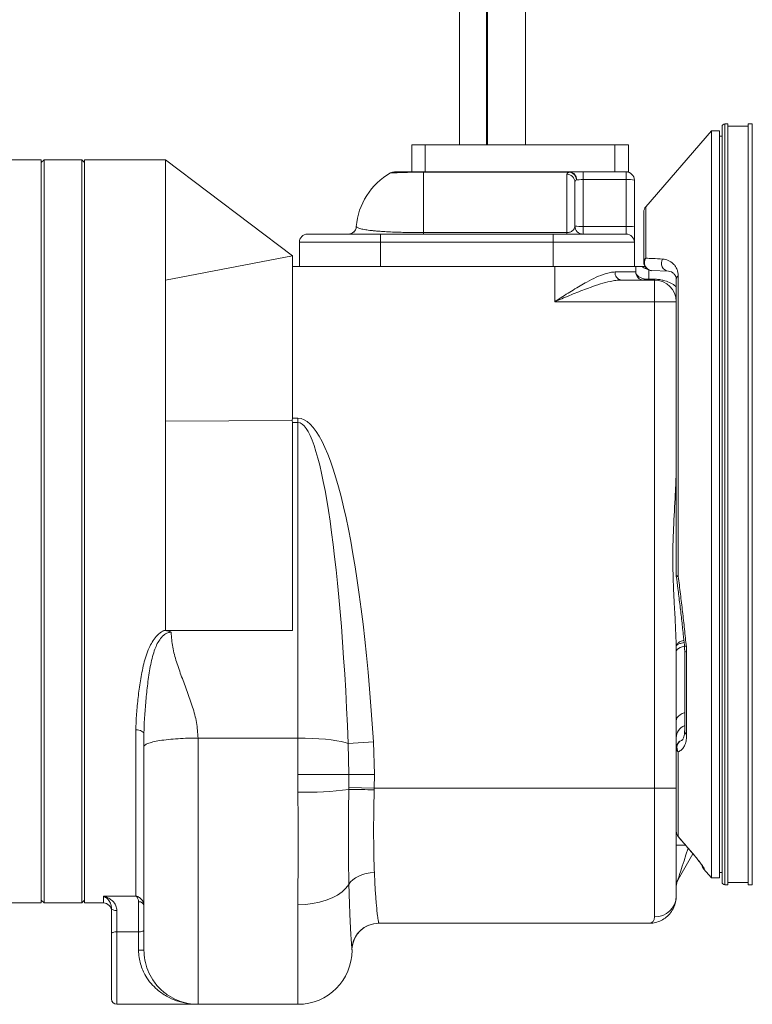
# Model space of a CAD drawing. Header units: millimetres. Extents: x 68 to 1702, y 44 to 3457.
# Tile 7 of 11: x 1177 to 1448, y 2189 to 2554. Entities that reach past the tile are written whole.
import ezdxf

# ---------------------------------------------------------------- set-up
doc = ezdxf.new("R2010")
doc.units = ezdxf.units.MM

msp = doc.modelspace()

# ---------------------------------------------------------------- linework, layer by layer
at = {"color": 7, "linetype": 'Continuous', "lineweight": 15}
for p, q in [((1350.08, 2877.87), (1350.08, 2507.26)), ((1364.12, 2507.26), (1364.12, 2877.87)), ((1339.67, 2813.22), (1339.67, 2507.26)), ((1349.7, 2813.22), (1349.7, 2507.26)), ((1439.06, 2514.98), (1437.86, 2514.98)), ((1437.86, 2514.98), (1437.86, 2233.48)), ((1439.06, 2514.98), (1439.06, 2233.48)), ((1446.56, 2514.18), (1439.06, 2514.18)), ((1448.06, 2514.98), (1446.56, 2514.98)), ((1446.56, 2514.98), (1446.56, 2233.48)), ((1448.06, 2514.98), (1448.06, 2233.48)), ((1432.91, 2512.43), (1408.64, 2484.35)), ((1435.91, 2512.43), (1432.91, 2512.43)), ((1432.91, 2512.43), (1432.91, 2236.03)), ((1435.91, 2512.43), (1435.91, 2236.03)), ((1436.86, 2510.43), (1435.91, 2510.43)), ((1436.86, 2513.98), (1436.86, 2234.48)), ((1322, 2497.23), (1322, 2507.26)), ((1322, 2507.26), (1327.01, 2507.26)), ((1327.01, 2507.26), (1327.01, 2497.23)), ((1397.22, 2507.26), (1327.01, 2507.26)), ((1397.22, 2497.23), (1397.22, 2507.26)), ((1397.22, 2507.26), (1402.24, 2507.26)), ((1402.24, 2507.26), (1402.24, 2497.23)), ((1184.91, 2501.73), (1168.91, 2501.73)), ((1185.91, 2501.73), (1184.91, 2500.73)), ((1184.91, 2501.73), (1184.91, 2364.23)), ((1199.91, 2501.73), (1185.91, 2501.73)), ((1185.91, 2501.73), (1185.91, 2226.73)), ((1200.91, 2500.73), (1199.91, 2501.73)), ((1199.91, 2226.73), (1199.91, 2501.73)), ((1230.91, 2501.73), (1200.91, 2501.73)), ((1200.91, 2501.73), (1200.91, 2226.73)), ((1277.91, 2466.23), (1230.91, 2501.73)), ((1326.41, 2497.23), (1326.41, 2497.16)), ((1326.41, 2497.23), (1380.51, 2497.23)), ((1326.41, 2497.16), (1326.41, 2474.79)), ((1380.51, 2497.16), (1326.41, 2497.16)), ((1379.41, 2474.79), (1379.41, 2496.36)), ((1380.51, 2497.23), (1380.51, 2497.16)), ((1380.51, 2497.23), (1383.2, 2497.23)), ((1397.22, 2497.23), (1383.2, 2497.23)), ((1385.41, 2497.23), (1385.41, 2494.39)), ((1397.64, 2497.23), (1397.22, 2497.23)), ((1397.64, 2497.23), (1401.41, 2497.23)), ((1402.24, 2497.23), (1401.41, 2497.23)), ((1401.41, 2497.23), (1401.41, 2494.39)), ((1382.41, 2493.44), (1382.41, 2477.23)), ((1385.41, 2494.39), (1385.41, 2477.07)), ((1401.41, 2494.39), (1385.41, 2494.39)), ((1401.41, 2477.07), (1401.41, 2494.39)), ((1404.41, 2494.23), (1404.41, 2476.92)), ((1407.91, 2463.71), (1407.91, 2482.39)), ((1408.64, 2484.35), (1408.64, 2465.33)), ((1283.41, 2474.23), (1310.41, 2474.23)), ((1298.57, 2474.23), (1298.49, 2474.23)), ((1310.41, 2471.23), (1310.41, 2474.23)), ((1310.41, 2474.23), (1374.41, 2474.23)), ((1326.41, 2474.79), (1326.41, 2474.23)), ((1326.41, 2474.79), (1379.41, 2474.79)), ((1374.41, 2471.23), (1374.41, 2474.23)), ((1374.41, 2474.23), (1401.41, 2474.23)), ((1379.41, 2474.23), (1379.41, 2474.79)), ((1385.41, 2477.07), (1385.41, 2474.23)), ((1385.41, 2477.07), (1401.41, 2477.07)), ((1401.41, 2477.07), (1401.41, 2474.23)), ((1404.41, 2471.23), (1404.41, 2476.92)), ((1280.41, 2462.23), (1280.41, 2471.23)), ((1310.41, 2471.23), (1280.41, 2471.23)), ((1374.41, 2471.23), (1310.41, 2471.23)), ((1310.41, 2471.23), (1310.41, 2462.23)), ((1374.41, 2462.23), (1374.41, 2471.23)), ((1404.41, 2471.23), (1374.41, 2471.23)), ((1404.41, 2471.23), (1404.41, 2462.23)), ((1230.91, 2457.23), (1277.91, 2466.23)), ((1277.91, 2462.23), (1277.91, 2466.23)), ((1277.91, 2462.23), (1277.91, 2406.09)), ((1277.91, 2462.23), (1374.91, 2462.23)), ((1310.41, 2462.23), (1374.41, 2462.23)), ((1374.91, 2449.23), (1374.91, 2462.23)), ((1374.91, 2462.23), (1404.91, 2462.23)), ((1397.27, 2460.23), (1404.91, 2460.23)), ((1404.91, 2460.23), (1404.91, 2462.23)), ((1409.74, 2460.95), (1409.74, 2457.55)), ((1417.01, 2460.49), (1410.81, 2460.71)), ((1399.51, 2457.23), (1411.91, 2457.23)), ((1409.74, 2457.55), (1411.74, 2457.55)), ((1411.91, 2449.23), (1411.91, 2457.23)), ((1419.91, 2449.23), (1419.91, 2457.49)), ((1420.64, 2458.83), (1420.64, 2347.58)), ((1411.91, 2449.23), (1374.91, 2449.23)), ((1411.91, 2269.23), (1411.91, 2449.23)), ((1419.91, 2449.23), (1411.91, 2449.23)), ((1419.91, 2449.23), (1419.91, 2389.12)), ((1230.91, 2404.96), (1277.78, 2405.29)), ((1277.78, 2405.29), (1277.91, 2406.09)), ((1277.91, 2404.5), (1277.78, 2405.29)), ((1277.91, 2406.09), (1279.91, 2406.09)), ((1279.91, 2406.09), (1279.91, 2404.5)), ((1277.91, 2327.54), (1277.91, 2404.5)), ((1279.91, 2404.5), (1277.91, 2404.5)), ((1279.91, 2287.74), (1279.91, 2404.5)), ((1419.91, 2348), (1419.91, 2389.12)), ((1184.91, 2364.23), (1184.91, 2226.73)), ((1230.29, 2327.54), (1230.91, 2327.54)), ((1230.91, 2327.54), (1232.91, 2327.54)), ((1277.91, 2327.54), (1232.91, 2327.54)), ((1419.91, 2319.74), (1419.89, 2321.8)), ((1423.65, 2321.62), (1423.76, 2319.51)), ((1419.91, 2319.74), (1419.91, 2269.23)), ((1423.03, 2320.35), (1423.03, 2290.39)), ((1423.76, 2319.51), (1423.76, 2289.08)), ((1219.91, 2229.27), (1219.91, 2290.82)), ((1242.91, 2287.74), (1279.91, 2287.74)), ((1279.91, 2274.23), (1279.91, 2287.74)), ((1307.83, 2286.3), (1298.53, 2285.72)), ((1298.77, 2274.23), (1298.53, 2285.72)), ((1307.83, 2286.3), (1308.19, 2274.23)), ((1420.64, 2282.63), (1420.64, 2251.29)), ((1279.91, 2267.69), (1279.91, 2274.23)), ((1298.77, 2274.23), (1279.91, 2274.23)), ((1298.73, 2269.45), (1298.77, 2274.23)), ((1308.19, 2274.23), (1298.77, 2274.23)), ((1308.19, 2274.23), (1308.14, 2269.23)), ((1298.72, 2268.72), (1298.73, 2269.45)), ((1308.14, 2269.23), (1298.73, 2269.45)), ((1308.14, 2269.23), (1308.12, 2268.59)), ((1308.14, 2269.23), (1411.91, 2269.23)), ((1411.91, 2269.23), (1419.91, 2269.23)), ((1411.91, 2269.23), (1411.91, 2221.61)), ((1419.91, 2269.23), (1419.91, 2229.23)), ((1423.29, 2248.16), (1419.91, 2248.16)), ((1420.63, 2251.29), (1420.64, 2251.29)), ((1420.64, 2251.29), (1426.26, 2244.72)), ((1426.09, 2244.93), (1420.58, 2235.39)), ((1426.26, 2244.72), (1426.27, 2244.73)), ((1430.05, 2239.34), (1432.91, 2236.03)), ((1435.91, 2238.03), (1436.86, 2238.03)), ((1432.91, 2236.03), (1435.91, 2236.03)), ((1437.86, 2233.48), (1439.06, 2233.48)), ((1439.06, 2234.28), (1446.56, 2234.28)), ((1446.56, 2233.48), (1448.06, 2233.48)), ((1168.91, 2226.73), (1184.91, 2226.73)), ((1184.91, 2227.73), (1185.91, 2226.73)), ((1185.91, 2226.73), (1199.91, 2226.73)), ((1199.91, 2226.73), (1200.91, 2227.73)), ((1200.91, 2226.73), (1207.91, 2226.73)), ((1207.91, 2229.27), (1219.91, 2229.27)), ((1207.91, 2226.73), (1207.91, 2229.27)), ((1220.91, 2216.04), (1220.91, 2227.2)), ((1210.91, 2215.36), (1210.91, 2224.82)), ((1212.91, 2223.93), (1212.91, 2216.04)), ((1279.91, 2189.23), (1279.91, 2226.06)), ((1309.86, 2219.23), (1409.91, 2219.23)), ((1210.91, 2191.23), (1210.91, 2215.36)), ((1212.91, 2216.04), (1220.91, 2216.04)), ((1212.91, 2216.04), (1212.91, 2189.23)), ((1220.91, 2209.23), (1220.91, 2216.04)), ((1222.91, 2209.23), (1220.91, 2209.23)), ((1299.88, 2209.69), (1299.88, 2209.78)), ((1212.91, 2189.23), (1242.91, 2189.23)), ((1242.91, 2189.23), (1279.91, 2189.23))]:
    msp.add_line(p, q, dxfattribs=at)
at = {"color": 7, "linetype": 'Continuous', "lineweight": 15, "flags": 128}
for points in [[(1411.74, 2457.55), (1411.76, 2457.48), (1411.78, 2457.41), (1411.8, 2457.36), (1411.82, 2457.31), (1411.84, 2457.27), (1411.87, 2457.25), (1411.89, 2457.23), (1411.91, 2457.23)], [(1419.91, 2348), (1419.92, 2347.94), (1419.96, 2347.89), (1420.02, 2347.83), (1420.1, 2347.78), (1420.2, 2347.72), (1420.33, 2347.67), (1420.47, 2347.62), (1420.64, 2347.58)], [(1419.91, 2319.74), (1420, 2320.16), (1420.27, 2320.56), (1420.72, 2320.93), (1421.31, 2321.26), (1422.04, 2321.53), (1422.88, 2321.74), (1422.94, 2321.75)], [(1422.93, 2322.13), (1422.96, 2322.01), (1423.2, 2321.79), (1423.65, 2321.62)], [(1419.91, 2294.16), (1420, 2294.78), (1420.27, 2295.37), (1420.72, 2295.91), (1421.31, 2296.4), (1422.04, 2296.8), (1422.88, 2297.1), (1423.03, 2297.14)], [(1219.91, 2290.82), (1220.5, 2290.79), (1221.06, 2290.7), (1221.58, 2290.55), (1222.03, 2290.35), (1222.4, 2290.11), (1222.68, 2289.83), (1222.85, 2289.53), (1222.91, 2289.22)], [(1298.53, 2285.72), (1297.39, 2286.1), (1295.95, 2286.46), (1294.23, 2286.78), (1292.25, 2287.06), (1290.05, 2287.3), (1287.68, 2287.49), (1285.17, 2287.62), (1282.56, 2287.71), (1279.91, 2287.74)], [(1308.18, 2237.96), (1306.65, 2237.86), (1305.16, 2237.61), (1303.73, 2237.22), (1302.41, 2236.7), (1301.23, 2236.06), (1300.21, 2235.32), (1299.38, 2234.49), (1298.76, 2233.6)], [(1430.21, 2239.54), (1429.93, 2239.91), (1429.75, 2240.25)], [(1298.76, 2233.6), (1297.67, 2232.18), (1296.25, 2230.86), (1294.53, 2229.66), (1292.54, 2228.6), (1290.31, 2227.71), (1287.88, 2227), (1285.31, 2226.48), (1282.63, 2226.16), (1279.91, 2226.06)], [(1212.91, 2223.93), (1212.52, 2223.94), (1212.14, 2223.99), (1211.8, 2224.08), (1211.5, 2224.19), (1211.25, 2224.32), (1211.06, 2224.48), (1210.95, 2224.65), (1210.91, 2224.82)], [(1309.86, 2219.23), (1307.98, 2219.05), (1306.97, 2218.8)], [(1212.91, 2216.04), (1212.52, 2216.03), (1212.14, 2215.99), (1211.8, 2215.93), (1211.5, 2215.84), (1211.25, 2215.74), (1211.06, 2215.62), (1210.95, 2215.5), (1210.91, 2215.36)], [(1222.91, 2216.73), (1222.87, 2216.59), (1222.76, 2216.46), (1222.57, 2216.35), (1222.32, 2216.24), (1222.02, 2216.16), (1221.68, 2216.1), (1221.3, 2216.06), (1220.91, 2216.04)]]:
    msp.add_lwpolyline(points, dxfattribs=at)
at = {"color": 7, "linetype": 'Continuous', "lineweight": 15}
for centre, radius, start, end in [((1437.86, 2513.98), 1, 90, 180), ((1326.41, 2475.06), 25, 119.3051, 175.5595), ((1315.61, 2494.23), 3, 90, 118.6821), ((1379.45, 2493.4), 2.96, 0.8077, 90.7855), ((1380.22, 2494.5), 2.75, 356.304, 83.8633), ((1379.81, 2494.08), 3.16, 4.332, 77.1), ((1401.41, 2494.23), 3, 0, 90), ((1402.16, 2479.94), 14.47, 81.0448, 92.9634), ((1410.91, 2482.39), 3, 139.1583, 180), ((1283.41, 2471.23), 3, 90, 180), ((1298.49, 2477.23), 3, 270.0004, 355.568), ((1298.57, 2477.23), 3, 270.002, 353.9412), ((1385.41, 2477.23), 3, 180, 270), ((1384.66, 2491.52), 14.47, 261.0448, 272.9634), ((1402.16, 2462.62), 14.47, 81.0448, 92.9634), ((1401.41, 2471.23), 3, 0, 90), ((1410.16, 2463.67), 2.25, 132.4972, 179.0417), ((1410.91, 2463.71), 3, 180, 268), ((1411.16, 2463.69), 3.01, 147.06, 263.143), ((1417.43, 2463.47), 3, 149.123, 262.0968), ((1399.95, 2459.9), 2.7, 172.9187, 260.4798), ((1407.91, 2460.23), 3, 180, 270), ((1409.9, 2466.4), 5.06, 235.5308, 259.2917), ((1409.15, 2459.13), 1.9, 230.8581, 269.2639), ((1411.91, 2449.23), 8, 0, 90), ((1421.64, 2457.42), 1.74, 125.3113, 177.445), ((1422.91, 2348), 3, 180, 187.4281), ((1420.34, 2348.71), 1.17, 249.5174, 284.7347), ((1424.04, 2320.5), 1.02, 187.3682, 253.7948), ((1424.89, 2287.78), 4.98, 111.9841, 179.9183), ((1424.68, 2290.46), 1.66, 182.249, 236.0737), ((1422.91, 2284.08), 3, 110.9042, 180), ((1423.1, 2284.23), 2.94, 115.9214, 213.0928), ((1421.83, 2284.14), 1.92, 181.8085, 231.6912), ((1282.5, 2392.75), 125.08, 268.8131, 277.4477), ((1298.42, 1900.38), 368.34, 88.4917, 89.9544), ((1422.91, 2253.24), 3, 180, 220.5961), ((1422.87, 2253.24), 2.96, 180.0331, 221.1344), ((1432.35, 2241.27), 3, 189.5483, 220.3114), ((1424.91, 2232.89), 5, 150, 180), ((1437.86, 2234.48), 1, 180, 270), ((1207.91, 2223.73), 3, 0, 90), ((1221.11, 2225.39), 1.82, 8.1561, 96.3104), ((1412.1, 2229.42), 7.82, 268.6369, 358.5687), ((1309.88, 2209.23), 10, 90.2371, 177.317), ((1309.86, 2209.23), 10, 106.833, 176.8208), ((1279.91, 2209.23), 20, 270, 0), ((1212.91, 2191.23), 2, 180, 270)]:
    msp.add_arc(centre, radius, start, end, dxfattribs=at)
for centre, major_axis, ratio, start_param, end_param in [((1385.41, 2494.23), (3, 0), 0.052336, 1.570796, 2.525495), ((1279.91, 2217.29), (0, 188.8), 0.158902, 5.086566, 6.283185), ((1279.91, 2217.29), (0, 187.21), 0.106834, 5.086566, 6.283185), ((1424.91, 2248.89), (4.33, 13.5), 0.001955, 1.711413, 3.150621)]:
    msp.add_ellipse(centre, major_axis=major_axis, ratio=ratio, start_param=start_param, end_param=end_param, dxfattribs=at)
for points, knots in [([(1230.91, 2501.73), (1230.91, 2501.65), (1230.91, 2501.5), (1230.91, 2500.24), (1230.91, 2498.24), (1230.91, 2495.44), (1230.91, 2491.87), (1230.91, 2487.54), (1230.91, 2482.5), (1230.91, 2476.76), (1230.91, 2470.56), (1230.91, 2464.07), (1230.91, 2459.51), (1230.91, 2457.23)], [0, 0, 0, 0, 0.09264, 0.18528, 0.27792, 0.37056, 0.4632, 0.55584, 0.64848, 0.74112, 0.83376, 0.91688, 1, 1, 1, 1]), ([(1326.41, 2497.16), (1326.27, 2497.16), (1325.38, 2497.16), (1323.79, 2497.15), (1321.75, 2497.12), (1319.93, 2497.08), (1318.85, 2497.05), (1317.65, 2497.01), (1316.47, 2496.96), (1315.3, 2496.91), (1314.55, 2496.87), (1314.17, 2496.84), (1314.18, 2496.85), (1314.18, 2496.85)], [0, 0, 0, 0, 0.012817, 0.081609, 0.14806, 0.236108, 0.327979, 0.337194, 0.476313, 0.617832, 0.760815, 0.90719, 1, 1, 1, 1]), ([(1315.66, 2497.23), (1315.66, 2497.23), (1315.66, 2497.23), (1316.29, 2497.23), (1317.48, 2497.23), (1318.99, 2497.23), (1320.59, 2497.23), (1322.23, 2497.23), (1324.08, 2497.23), (1325.5, 2497.23), (1326.29, 2497.23), (1326.41, 2497.23)], [0, 0, 0, 0, 0.141222, 0.338478, 0.534904, 0.675051, 0.768452, 0.861279, 0.924424, 0.988203, 1, 1, 1, 1]), ([(1379.41, 2496.36), (1379.47, 2496.53), (1379.58, 2496.83), (1380.23, 2497.06), (1380.51, 2497.16)], [0, 0, 0, 0, 0.565264, 1, 1, 1, 1]), ([(1382.96, 2494.32), (1382.82, 2494.21), (1382.49, 2493.94), (1382.44, 2493.62), (1382.41, 2493.44)], [0, 0, 0, 0, 0.429847, 1, 1, 1, 1]), ([(1301.49, 2477), (1301.49, 2477), (1301.46, 2477.02), (1301.51, 2476.97), (1301.55, 2476.91)], [0, 0, 0, 0, 0.000018, 1, 1, 1, 1]), ([(1301.55, 2476.91), (1301.6, 2476.86), (1301.7, 2476.76), (1302.14, 2476.51), (1303.05, 2476.2), (1304.62, 2475.87), (1306.6, 2475.6), (1308.5, 2475.41), (1310.32, 2475.26), (1312.65, 2475.11), (1315.31, 2474.99), (1318.05, 2474.9), (1320.51, 2474.84), (1323.05, 2474.81), (1325, 2474.79), (1326.13, 2474.79), (1326.41, 2474.79)], [0, 0, 0, 0, 0.131084, 0.262257, 0.394145, 0.526797, 0.626011, 0.676385, 0.727107, 0.785035, 0.844301, 0.882881, 0.922425, 0.955161, 0.988884, 1, 1, 1, 1]), ([(1382.41, 2477.23), (1382.39, 2477.01), (1382.35, 2476.56), (1382.03, 2475.94), (1381.49, 2475.41), (1380.88, 2475.05), (1380.19, 2474.86), (1379.73, 2474.8), (1379.5, 2474.79), (1379.41, 2474.79)], [0, 0, 0, 0, 0.253586, 0.509498, 0.690755, 0.854309, 0.935224, 0.973985, 1, 1, 1, 1]), ([(1408.64, 2465.33), (1409.5, 2465.28), (1411.49, 2465.18), (1413.63, 2465.07), (1414.85, 2465.01)], [0, 0, 0, 0, 0.431792, 1, 1, 1, 1]), ([(1414.85, 2465.01), (1415.58, 2464.89), (1417.06, 2464.65), (1418.57, 2463.57), (1419.61, 2462.34), (1420.18, 2461.26), (1420.56, 2460.11), (1420.61, 2459.26), (1420.64, 2458.83)], [0, 0, 0, 0, 0.260145, 0.527508, 0.665774, 0.805782, 0.901753, 1, 1, 1, 1]), ([(1374.91, 2449.23), (1374.92, 2449.24), (1375.49, 2449.6), (1377.79, 2451.06), (1381.79, 2453.58), (1386.37, 2456.27), (1390.33, 2458.31), (1393.21, 2459.47), (1395.53, 2460.11), (1396.69, 2460.19), (1397.27, 2460.23)], [0, 0, 0, 0, 0.001245, 0.073004, 0.292989, 0.512719, 0.665343, 0.81766, 0.908889, 1, 1, 1, 1]), ([(1404.91, 2462.23), (1405.04, 2462.23), (1405.28, 2462.23), (1406.31, 2462.23), (1406.97, 2462.23), (1407.03, 2462.23)], [0, 0, 0, 0, 0.5183618, 0.9492243, 1, 1, 1, 1]), ([(1404.91, 2460.23), (1404.94, 2460.02), (1405.01, 2459.42), (1405.73, 2458.58), (1406.88, 2457.98), (1407.62, 2457.74), (1407.88, 2457.67), (1407.95, 2457.66)], [0, 0, 0, 0, 0.20607, 0.612154, 0.872743, 0.964797, 1, 1, 1, 1]), ([(1407.03, 2462.23), (1407.25, 2462.23), (1407.6, 2462.23), (1408.02, 2462.23), (1408.31, 2462.23), (1408.37, 2462.23)], [0, 0, 0, 0, 0.5509, 0.911897, 1, 1, 1, 1]), ([(1419.91, 2457.49), (1419.85, 2457.89), (1419.71, 2458.9), (1419.02, 2459.69), (1418.13, 2460.33), (1417.39, 2460.44), (1417.01, 2460.49)], [0, 0, 0, 0, 0.179814, 0.458506, 0.728206, 1, 1, 1, 1]), ([(1230.91, 2457.23), (1230.91, 2454.03), (1230.91, 2448.18), (1230.91, 2438.91), (1230.91, 2429.85), (1230.91, 2421.07), (1230.91, 2412.76), (1230.91, 2407.56), (1230.91, 2404.96)], [0, 0, 0, 0, 0.209159, 0.382664, 0.55617, 0.729676, 0.864838, 1, 1, 1, 1]), ([(1399.51, 2457.23), (1398.86, 2457.2), (1397.57, 2457.14), (1395.01, 2456.67), (1391.85, 2455.82), (1387.5, 2454.34), (1382.47, 2452.39), (1378.07, 2450.56), (1375.55, 2449.5), (1374.92, 2449.23), (1374.91, 2449.23)], [0, 0, 0, 0, 0.088455, 0.177, 0.32917, 0.481543, 0.703725, 0.926069, 0.998685, 1, 1, 1, 1]), ([(1409.74, 2457.55), (1409.73, 2457.55), (1409.73, 2457.55), (1409.72, 2457.55), (1409.71, 2457.55), (1409.7, 2457.55), (1409.67, 2457.55), (1409.63, 2457.54), (1409.57, 2457.54), (1409.46, 2457.53), (1409.3, 2457.52), (1409.02, 2457.52), (1408.55, 2457.54), (1408.19, 2457.61), (1407.95, 2457.66)], [0, 0, 0, 0, 0.007236, 0.008299, 0.012301, 0.019924, 0.032271, 0.052273, 0.084687, 0.137259, 0.222714, 0.362457, 0.594741, 1, 1, 1, 1]), ([(1409.74, 2457.55), (1409.73, 2457.55), (1409.73, 2457.55), (1409.73, 2457.55), (1409.73, 2457.55), (1409.72, 2457.54), (1409.71, 2457.53), (1409.7, 2457.52), (1409.68, 2457.5), (1409.64, 2457.47), (1409.59, 2457.42), (1409.49, 2457.35), (1409.33, 2457.26), (1409.21, 2457.24), (1409.13, 2457.23)], [0, 0, 0, 0, 0.007237, 0.0083, 0.011748, 0.019126, 0.03114, 0.050702, 0.082566, 0.134511, 0.219375, 0.358838, 0.59177, 1, 1, 1, 1]), ([(1411.74, 2457.55), (1412.29, 2457.53), (1413.43, 2457.49), (1415.47, 2457.09), (1417.45, 2456.34), (1419.02, 2455.51), (1419.7, 2454.91), (1419.91, 2454.73)], [0, 0, 0, 0, 0.148562, 0.307387, 0.59374, 0.874853, 1, 1, 1, 1]), ([(1230.91, 2404.96), (1230.91, 2402.53), (1230.91, 2397.66), (1230.91, 2389.27), (1230.91, 2379.8), (1230.91, 2369.28), (1230.91, 2358.72), (1230.91, 2348.2), (1230.91, 2337.76), (1230.91, 2330.95), (1230.91, 2327.54)], [0, 0, 0, 0, 0.096899, 0.193798, 0.328165, 0.462532, 0.596899, 0.731266, 0.865633, 1, 1, 1, 1]), ([(1419.89, 2321.8), (1419.81, 2324.36), (1419.64, 2329.5), (1419.2, 2336.87), (1418.85, 2343.84), (1418.64, 2350.42), (1418.63, 2357.04), (1418.86, 2365.74), (1419.37, 2374.34), (1419.82, 2382.81), (1419.88, 2387.01), (1419.91, 2389.12)], [0, 0, 0, 0, 0.115855, 0.232143, 0.328591, 0.425266, 0.522703, 0.620423, 0.809388, 0.904564, 1, 1, 1, 1]), ([(1419.93, 2347.62), (1420.13, 2346.12), (1420.57, 2342.7), (1421.22, 2337.41), (1421.88, 2331.75), (1422.46, 2326.64), (1422.79, 2323.47), (1422.93, 2322.13)], [0, 0, 0, 0, 0.173605, 0.395161, 0.61669, 0.838171, 1, 1, 1, 1]), ([(1420.64, 2347.58), (1420.92, 2345.4), (1421.47, 2341.04), (1422.24, 2334.52), (1422.98, 2328.02), (1423.42, 2323.76), (1423.65, 2321.62)], [0, 0, 0, 0, 0.247682, 0.49627, 0.747657, 1, 1, 1, 1]), ([(1219.91, 2290.82), (1219.96, 2292.77), (1220.07, 2296.69), (1220.74, 2302.75), (1221.52, 2308.93), (1222.51, 2314.11), (1223.64, 2318.19), (1224.66, 2320.91), (1225.9, 2323.32), (1227.38, 2325.37), (1228.9, 2326.79), (1229.98, 2327.37), (1230.29, 2327.54)], [0, 0, 0, 0, 0.160219, 0.320521, 0.480804, 0.640952, 0.717481, 0.793928, 0.853986, 0.913892, 0.975427, 1, 1, 1, 1]), ([(1232.92, 2326.89), (1232.92, 2326.89), (1232.51, 2326.9), (1231.51, 2326.71), (1230.01, 2325.76), (1228.65, 2324.16), (1227.55, 2322.18), (1226.24, 2318.89), (1225.13, 2314.04), (1224.25, 2307.83), (1223.6, 2301.52), (1223.09, 2295.3), (1222.91, 2291.23), (1222.91, 2289.22), (1222.91, 2289.22)], [0, 0, 0, 0, 0.000001, 0.027942, 0.068714, 0.120455, 0.173314, 0.227285, 0.370614, 0.526935, 0.684098, 0.841777, 0.999999, 1, 1, 1, 1]), ([(1230.29, 2327.54), (1230.44, 2327.53), (1231.19, 2327.52), (1232.09, 2327.3), (1232.77, 2326.97), (1232.91, 2326.9), (1232.92, 2326.89)], [0, 0, 0, 0, 0.166055, 0.826272, 0.992674, 1, 1, 1, 1]), ([(1232.92, 2326.89), (1233.07, 2325.06), (1233.38, 2321.34), (1234.92, 2315.87), (1236.84, 2310.42), (1238.96, 2304.9), (1240.94, 2299.29), (1242.54, 2293.56), (1242.79, 2289.66), (1242.91, 2287.74)], [0, 0, 0, 0, 0.135998, 0.275464, 0.418226, 0.562297, 0.711851, 0.857769, 1, 1, 1, 1]), ([(1419.89, 2321.8), (1419.89, 2321.8), (1419.91, 2321.94), (1420.03, 2322.35), (1420.59, 2323), (1421.57, 2323.61), (1422.41, 2323.83), (1422.74, 2323.92)], [0, 0, 0, 0, 0.006491, 0.158321, 0.476951, 0.790586, 1, 1, 1, 1]), ([(1422.83, 2323.07), (1422.47, 2323.01), (1421.61, 2322.86), (1420.6, 2322.5), (1420.05, 2322.13), (1419.91, 2321.89), (1419.89, 2321.81), (1419.89, 2321.8)], [0, 0, 0, 0, 0.220344, 0.529424, 0.843182, 0.978419, 1, 1, 1, 1]), ([(1422.91, 2322.13), (1422.94, 2321.95), (1423.02, 2321.33), (1423.01, 2320.77), (1423.01, 2320.36)], [0, 0, 0, 0, 0.2853717, 1, 1, 1, 1]), ([(1222.91, 2284.56), (1222.91, 2285.42), (1222.91, 2286.97), (1222.91, 2288.53), (1222.91, 2289.22)], [0, 0, 0, 0, 0.558449, 1, 1, 1, 1]), ([(1423.76, 2289.08), (1423.75, 2288.78), (1423.73, 2287.71), (1423.47, 2286.09), (1422.83, 2284.48), (1421.89, 2283.28), (1421.06, 2282.85), (1420.64, 2282.63)], [0, 0, 0, 0, 0.090291, 0.314754, 0.547169, 0.770569, 1, 1, 1, 1]), ([(1423, 2290.44), (1423, 2290.21), (1423.01, 2289.53), (1422.87, 2288.65), (1422.65, 2287.83), (1422.39, 2287.31), (1422.17, 2287.08), (1422.03, 2286.95), (1421.86, 2286.9), (1421.82, 2286.89)], [0, 0, 0, 0, 0.082181, 0.245186, 0.407375, 0.568773, 0.732273, 0.924436, 1, 1, 1, 1]), ([(1242.91, 2287.74), (1241.69, 2287.73), (1239.18, 2287.7), (1235.45, 2287.53), (1231.87, 2287.23), (1228.67, 2286.82), (1226.07, 2286.31), (1224.22, 2285.74), (1223.11, 2285.15), (1222.97, 2284.75), (1222.91, 2284.56)], [0, 0, 0, 0, 0.116516, 0.240011, 0.368641, 0.5, 0.631359, 0.759989, 0.883484, 1, 1, 1, 1]), ([(1222.91, 2209.23), (1222.91, 2209.3), (1222.91, 2209.45), (1222.91, 2210.64), (1222.91, 2212.5), (1222.91, 2215.1), (1222.91, 2218.39), (1222.91, 2222.35), (1222.91, 2226.89), (1222.91, 2231.99), (1222.91, 2237.59), (1222.91, 2243.62), (1222.91, 2250.01), (1222.91, 2256.67), (1222.91, 2263.54), (1222.91, 2270.54), (1222.91, 2277.59), (1222.91, 2282.24), (1222.91, 2284.56)], [0, 0, 0, 0, 0.062389, 0.125008, 0.187618, 0.25, 0.312375, 0.375, 0.437618, 0.5, 0.562374, 0.625, 0.687617, 0.75, 0.812374, 0.874992, 0.937607, 1, 1, 1, 1]), ([(1279.91, 2226.06), (1279.91, 2228.1), (1279.91, 2232.18), (1279.92, 2238.77), (1279.93, 2245.68), (1279.93, 2252.87), (1279.92, 2260.22), (1279.91, 2265.19), (1279.91, 2267.69)], [0, 0, 0, 0, 0.163524, 0.327047, 0.495665, 0.664282, 0.831487, 1, 1, 1, 1]), ([(1298.76, 2233.6), (1298.73, 2234.96), (1298.68, 2237.66), (1298.62, 2242.05), (1298.59, 2246.67), (1298.58, 2252.6), (1298.6, 2259.95), (1298.68, 2265.78), (1298.72, 2268.72)], [0, 0, 0, 0, 0.132579, 0.265157, 0.40152, 0.537882, 0.766543, 1, 1, 1, 1]), ([(1308.12, 2268.59), (1308.06, 2265.91), (1307.93, 2260.48), (1307.89, 2252.51), (1307.95, 2246.16), (1308.06, 2241.36), (1308.14, 2239.09), (1308.18, 2237.96)], [0, 0, 0, 0, 0.242784, 0.492197, 0.742345, 0.871172, 1, 1, 1, 1]), ([(1420.64, 2251.29), (1421.94, 2249.77), (1423.82, 2247.59), (1425.69, 2245.4), (1426.27, 2244.73)], [0, 0, 0, 0, 0.693902, 1, 1, 1, 1]), ([(1426.26, 2244.72), (1426.49, 2244.45), (1427.03, 2243.82), (1427.82, 2242.85), (1428.59, 2241.88), (1429.18, 2241.1), (1429.57, 2240.56), (1429.76, 2240.27), (1429.77, 2240.25), (1429.78, 2240.24)], [0, 0, 0, 0, 0.136138, 0.313455, 0.491535, 0.667185, 0.811938, 0.932515, 1, 1, 1, 1]), ([(1430.21, 2239.54), (1430.2, 2239.56), (1430.2, 2239.64), (1429.86, 2240.2), (1428.99, 2241.39), (1427.74, 2242.98), (1426.76, 2244.15), (1426.27, 2244.73)], [0, 0, 0, 0, 0.089061, 0.306709, 0.536538, 0.768732, 1, 1, 1, 1]), ([(1308.18, 2237.96), (1308.28, 2235.88), (1308.42, 2232.73), (1308.66, 2229.19), (1308.91, 2226), (1309.17, 2223.42), (1309.41, 2221.5), (1309.59, 2220.28), (1309.76, 2219.41), (1309.83, 2219.29), (1309.86, 2219.23)], [0, 0, 0, 0, 0.185575, 0.280791, 0.376706, 0.562343, 0.657586, 0.753529, 0.876008, 1, 1, 1, 1]), ([(1430.21, 2239.54), (1430.15, 2239.45), (1430.07, 2239.29), (1430.11, 2239.37), (1430.13, 2239.4)], [0, 0, 0, 0, 0.591176, 1, 1, 1, 1]), ([(1299.88, 2209.78), (1299.87, 2209.88), (1299.85, 2210.06), (1299.8, 2210.56), (1299.75, 2211.21), (1299.69, 2211.96), (1299.62, 2212.99), (1299.52, 2214.41), (1299.4, 2216.49), (1299.29, 2218.52), (1299.19, 2220.65), (1299.1, 2222.81), (1298.99, 2225.55), (1298.89, 2228.55), (1298.81, 2231.26), (1298.77, 2233), (1298.76, 2233.6)], [0, 0, 0, 0, 0.061825, 0.123818, 0.186326, 0.249008, 0.295351, 0.388375, 0.482585, 0.578007, 0.625922, 0.707285, 0.789036, 0.871995, 0.955367, 1, 1, 1, 1]), ([(1210.91, 2224.82), (1210.85, 2225.29), (1210.71, 2226.46), (1209.74, 2227.96), (1208.73, 2228.83), (1208.04, 2229.2), (1207.91, 2229.27), (1207.91, 2229.27)], [0, 0, 0, 0, 0.190655, 0.470506, 0.899728, 0.997965, 1, 1, 1, 1]), ([(1207.91, 2229.27), (1207.91, 2229.27), (1208.13, 2229.21), (1208.81, 2229.02), (1209.95, 2228.52), (1211.36, 2227.48), (1212.6, 2226.01), (1212.82, 2224.54), (1212.91, 2223.93)], [0, 0, 0, 0, 0.0017994, 0.0977917, 0.3084136, 0.5187341, 0.7986055, 1, 1, 1, 1]), ([(1219.91, 2229.27), (1219.91, 2229.27), (1220.37, 2229.19), (1221.26, 2228.84), (1222.16, 2227.95), (1222.77, 2226.87), (1222.85, 2226.12), (1222.91, 2225.65)], [0, 0, 0, 0, 0.002969, 0.305118, 0.596521, 0.745104, 1, 1, 1, 1]), ([(1220.91, 2227.2), (1220.86, 2227.57), (1220.73, 2228.48), (1220.24, 2229.03), (1219.95, 2229.24), (1219.92, 2229.26), (1219.91, 2229.27), (1219.91, 2229.27)], [0, 0, 0, 0, 0.3798156, 0.924283, 0.9842543, 0.996105, 1, 1, 1, 1]), ([(1409.91, 2219.23), (1409.92, 2219.23), (1410.35, 2219.23), (1411.5, 2219.31), (1413.34, 2219.75), (1415.33, 2220.73), (1417.09, 2222.15), (1418.3, 2223.69), (1419.17, 2225.35), (1419.77, 2227.07), (1419.86, 2228.5), (1419.91, 2229.23)], [0, 0, 0, 0, 0.002173, 0.086941, 0.23062, 0.378184, 0.52201, 0.670338, 0.748225, 0.872154, 1, 1, 1, 1]), ([(1409.91, 2219.23), (1409.91, 2219.23), (1409.93, 2219.23), (1410.01, 2219.23), (1410.37, 2219.26), (1410.98, 2219.52), (1411.71, 2220.28), (1411.84, 2221.17), (1411.91, 2221.61)], [0, 0, 0, 0, 0.002861, 0.013986, 0.084867, 0.388221, 0.694484, 1, 1, 1, 1]), ([(1242.91, 2189.23), (1242.9, 2189.23), (1241.58, 2189.23), (1238.91, 2189.45), (1235.01, 2190.44), (1231.24, 2192.13), (1228.06, 2194.33), (1225.48, 2196.9), (1223.71, 2199.32), (1222.43, 2201.79), (1221.59, 2204.12), (1221.02, 2206.62), (1220.95, 2208.35), (1220.91, 2209.23)], [0, 0, 0, 0, 0.000753, 0.136336, 0.27406, 0.407756, 0.544593, 0.639504, 0.736779, 0.802004, 0.868727, 0.933248, 1, 1, 1, 1]), ([(1242.91, 2189.23), (1241.69, 2189.29), (1239.18, 2189.43), (1235.45, 2190.54), (1231.87, 2192.39), (1228.67, 2194.99), (1226.07, 2198.18), (1224.22, 2201.77), (1223.11, 2205.5), (1222.97, 2208.01), (1222.91, 2209.23)], [0, 0, 0, 0, 0.116516, 0.240011, 0.368641, 0.5, 0.631359, 0.759989, 0.883484, 1, 1, 1, 1]), ([(1299.91, 2209.23), (1299.91, 2209.25), (1299.92, 2209.29), (1299.89, 2209.57), (1299.88, 2209.69)], [0, 0, 0, 0, 0.560905, 1, 1, 1, 1])]:
    msp.add_open_spline(points, degree=3, knots=knots, dxfattribs=at)
msp.add_open_spline([(1242.91, 2287.74), (1242.91, 2284.7), (1242.91, 2278.61), (1242.91, 2269.4), (1242.91, 2260.25), (1242.91, 2251.27), (1242.91, 2242.55), (1242.91, 2234.2), (1242.91, 2226.32), (1242.91, 2219), (1242.91, 2212.32), (1242.91, 2206.37), (1242.91, 2201.21), (1242.91, 2196.91), (1242.91, 2193.5), (1242.91, 2191.06), (1242.91, 2189.52), (1242.91, 2189.32), (1242.91, 2189.23)], degree=3, dxfattribs=at)

doc.saveas('drawing.dxf')
